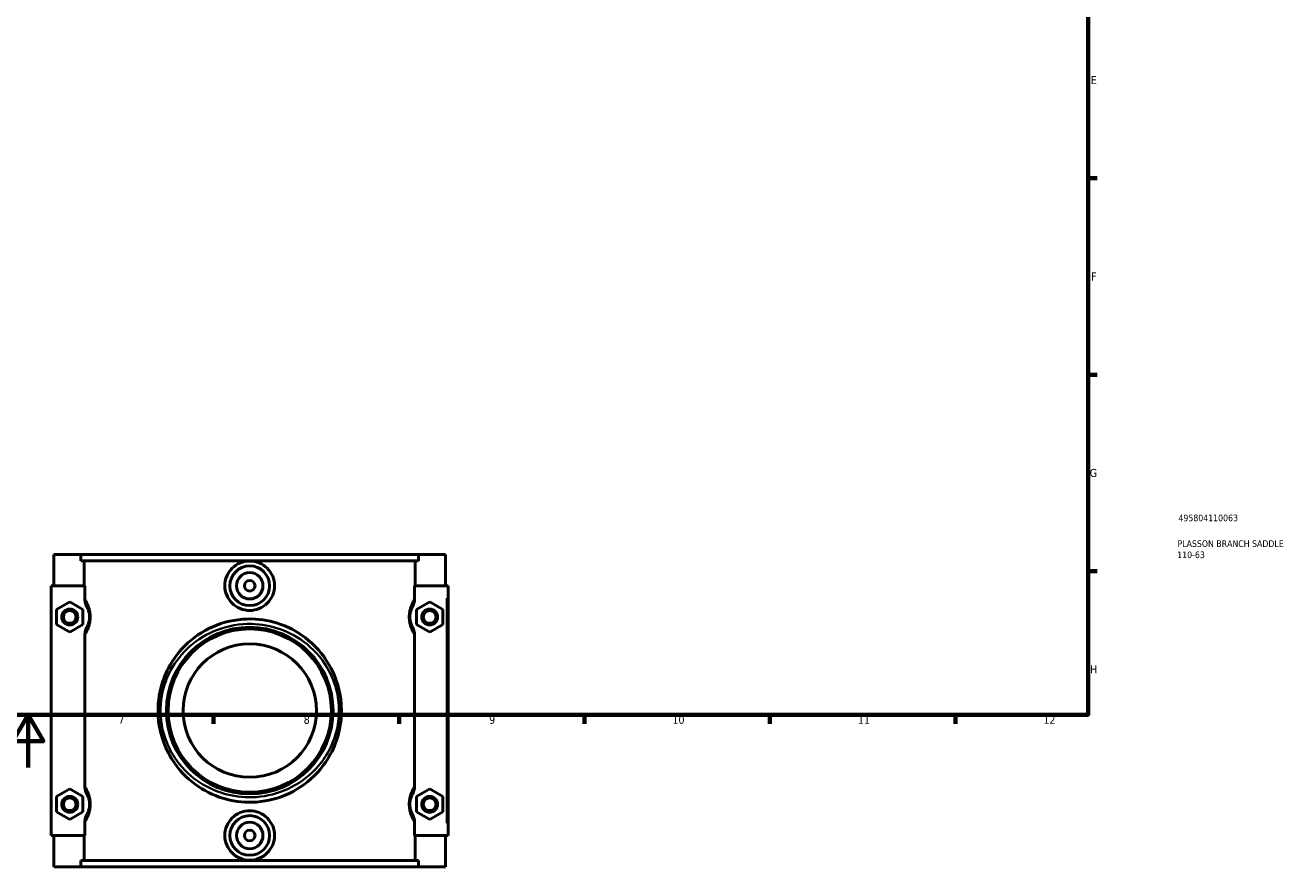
# Model space of a CAD drawing. Header units: millimetres. Extents: x 0 to 1100, y -37 to 1096.
# Tile 2 of 4: x 419 to 898, y -37 to 281. Entities that reach past the tile are written whole.
import ezdxf

# ---------------------------------------------------------------- set-up
doc = ezdxf.new("R2010")
doc.units = ezdxf.units.MM
for name, color, linetype, lineweight in [('Border (ANSI)', 7, 'Continuous', 70), ('Title (ISO)', 7, 'Continuous', 50), ('Visible (ANSI)', 7, 'Continuous', 50), ('Visible Narrow (ANSI)', 7, 'Continuous', 35)]:
    doc.layers.add(name, color=color, linetype=linetype, lineweight=lineweight)
doc.styles.add('Note Text (ANSI)', font='tahoma.ttf')
doc.styles.add('Note Text (ISO)', font='tahoma.ttf')

# ---------------------------------------------------------------- blocks, each defined once
blk = doc.blocks.new('Borders Default Border')
at = {"layer": 'Border (ANSI)'}
for p, q in [((821, 222.75), (824.45, 222.75)), ((821, 148.5), (824.45, 148.5)), ((821, 74.25), (824.45, 74.25)), ((490.58, 20), (490.58, 16.55)), ((560.67, 20), (560.67, 16.55)), ((630.75, 20), (630.75, 16.55)), ((700.83, 20), (700.83, 16.55)), ((770.92, 20), (770.92, 16.55))]:
    blk.add_line(p, q, dxfattribs=at)
at = {"layer": 'Border (ANSI)', "flags": 128}
for points in [[(20, 20), (20, 574), (821, 574), (821, 20), (20, 20)], [(420.5, 0), (420.5, 20), (414.73, 10), (426.27, 10), (420.5, 20)]]:
    blk.add_lwpolyline(points, dxfattribs=at)
at = {"layer": 'Border (ANSI)', "attachment_point": 7, "style": 'Note Text (ANSI)'}
for s, insert, char_height in [('E', (822.05, 258.35), 3.05), ('F', (822.14, 184.1), 3.05), ('G', (821.66, 109.79), 3.05), ('H', (821.81, 35.6), 3.05), ('7', (454.6, 16.55), 3.05), ('8', (524.63, 16.48), 3.05), ('9', (594.7, 16.49), 3.05), ('10', (663.96, 16.49), 3.048), ('11', (734.04, 16.55), 3.048), ('12', (804.13, 16.55), 3.048)]:
    blk.add_mtext(s, dxfattribs=dict(at, insert=insert, char_height=char_height))
blk = doc.blocks.new('Title Blocks ISO')
at = {"layer": 'Title (ISO)', "color": 232, "true_color": 0xca0064, "style": 'Note Text (ISO)'}
for tag, p in [('PART_NUMBER_001', (34.16, 73.13)), ('DESCRIPTION_001', (33.84, 63.4)), ('DESCRIPTION_002', (33.71, 59.18))]:
    blk.add_attdef(tag, p, '', height=2.5, dxfattribs=at)

msp = doc.modelspace()

# ---------------------------------------------------------------- linework, layer by layer
at = {"layer": 'Visible (ANSI)'}
for p, q in [((430.232, 80.529), (430.232, 68.729)), ((430.232, 80.529), (440.417, 80.529)), ((440.417, 80.529), (568.048, 80.529)), ((440.417, 78.169), (440.417, 80.529)), ((568.048, 78.169), (440.417, 78.169)), ((441.727, 68.729), (441.727, 78.169)), ((566.738, 68.729), (566.738, 78.169)), ((568.048, 80.529), (568.048, 78.169)), ((568.048, 80.529), (578.232, 80.529)), ((578.232, 80.529), (578.232, 68.729)), ((441.955, 68.729), (429.232, 68.729)), ((429.232, 68.729), (429.232, -25.671)), ((441.955, 68.729), (441.955, 63.737)), ((566.51, 63.737), (566.51, 68.729)), ((566.51, 68.729), (578.732, 68.729)), ((578.732, 68.729), (579.232, 68.729)), ((579.232, -25.671), (579.232, 68.729)), ((431.232, 59.816), (436.232, 62.702)), ((436.232, 62.702), (441.232, 59.816)), ((572.232, 62.702), (567.232, 59.816)), ((577.232, 59.816), (572.232, 62.702)), ((431.232, 54.042), (431.232, 59.816)), ((441.232, 59.816), (441.232, 54.042)), ((567.232, 59.816), (567.232, 54.042)), ((577.232, 54.042), (577.232, 59.816)), ((436.232, 51.155), (431.232, 54.042)), ((441.232, 54.042), (436.232, 51.155)), ((567.232, 54.042), (572.232, 51.155)), ((572.232, 51.155), (577.232, 54.042)), ((441.955, 50.121), (441.955, -7.063)), ((566.51, -7.063), (566.51, 50.121)), ((431.232, -10.984), (436.232, -8.098)), ((436.232, -8.098), (441.232, -10.984)), ((572.232, -8.098), (567.232, -10.984)), ((577.232, -10.984), (572.232, -8.098)), ((431.232, -16.758), (431.232, -10.984)), ((441.232, -10.984), (441.232, -16.758)), ((567.232, -10.984), (567.232, -16.758)), ((577.232, -16.758), (577.232, -10.984)), ((436.232, -19.645), (431.232, -16.758)), ((441.232, -16.758), (436.232, -19.645)), ((567.232, -16.758), (572.232, -19.645)), ((572.232, -19.645), (577.232, -16.758)), ((441.955, -20.679), (441.955, -25.671)), ((566.51, -25.671), (566.51, -20.679)), ((429.232, -25.671), (441.955, -25.671)), ((430.232, -25.671), (430.232, -37.471)), ((441.727, -35.111), (441.727, -25.671)), ((578.732, -25.671), (566.51, -25.671)), ((566.738, -35.111), (566.738, -25.671)), ((578.232, -25.671), (578.232, -37.471)), ((579.232, -25.671), (578.732, -25.671)), ((440.417, -37.471), (430.232, -37.471)), ((568.048, -35.111), (440.417, -35.111)), ((440.417, -37.471), (440.417, -35.111)), ((440.417, -37.471), (568.048, -37.471)), ((568.048, -35.111), (568.048, -37.471)), ((578.232, -37.471), (568.048, -37.471))]:
    msp.add_line(p, q, dxfattribs=at)
for centre, radius in [((504.232, 68.729), 7.5), ((504.232, 68.729), 5), ((504.232, 68.729), 2), ((436.232, 56.929), 3), ((436.232, 56.929), 2.4), ((572.232, 56.929), 3), ((572.232, 56.929), 2.4), ((504.232, 21.529), 31.5), ((504.232, 21.529), 30.87), ((504.232, 21.529), 25.2), ((436.232, -13.871), 3), ((436.232, -13.871), 2.4), ((572.232, -13.871), 3), ((572.232, -13.871), 2.4), ((504.232, -25.671), 7.5), ((504.232, -25.671), 5), ((504.232, -25.671), 2)]:
    msp.add_circle(centre, radius, dxfattribs=at)
for points, knots in [([(513.63, 68.729), (513.63, 67.55), (513.392, 66.294), (512.427, 63.99), (511.7, 62.94), (510.03, 61.288), (508.975, 60.573), (506.665, 59.625), (505.41, 59.392), (503.055, 59.392), (501.8, 59.625), (499.49, 60.573), (498.435, 61.288), (496.765, 62.94), (496.038, 63.99), (495.073, 66.294), (494.835, 67.55), (494.835, 69.908), (495.073, 71.163), (496.038, 73.468), (496.765, 74.517), (498.435, 76.17), (499.49, 76.885), (501.8, 77.833), (503.055, 78.066), (505.41, 78.066), (506.665, 77.833), (508.975, 76.885), (510.03, 76.17), (511.7, 74.517), (512.427, 73.468), (513.392, 71.163), (513.63, 69.908), (513.63, 68.729)], [0, 0, 0, 0, 0.3536856, 0.3536856, 0.7073711, 0.7073711, 1.0605204, 1.0605204, 1.4136697, 1.4136697, 1.766819, 1.766819, 2.1199682, 2.1199682, 2.4736538, 2.4736538, 2.8273393, 2.8273393, 3.1810249, 3.1810249, 3.5347105, 3.5347105, 3.8878597, 3.8878597, 4.241009, 4.241009, 4.5941583, 4.5941583, 4.9473076, 4.9473076, 5.3009931, 5.3009931, 5.6546787, 5.6546787, 5.6546787, 5.6546787]), ([(441.955, 63.737), (441.955, 63.165), (442.037, 62.596), (442.334, 61.522), (442.542, 61.019), (442.804, 60.544)], [-0.33454376, -0.33454376, -0.33454376, -0.33454376, -0.16268737, -0.16268737, 0, 0, 0, 0]), ([(565.661, 60.544), (565.925, 61.023), (566.134, 61.53), (566.43, 62.605), (566.51, 63.169), (566.51, 63.737)], [-0.33404066, -0.33404066, -0.33404066, -0.33404066, -0.17024334, -0.17024334, 0, 0, 0, 0]), ([(442.804, 60.544), (442.85, 60.46), (442.897, 60.371), (443.051, 60.063), (443.16, 59.819), (443.334, 59.35), (443.401, 59.146), (443.532, 58.669), (443.595, 58.39), (443.677, 57.864), (443.704, 57.629), (443.728, 57.236), (443.732, 57.082), (443.732, 56.929), (443.732, 56.775), (443.728, 56.622), (443.704, 56.229), (443.677, 55.994), (443.595, 55.468), (443.532, 55.188), (443.401, 54.711), (443.334, 54.508), (443.16, 54.038), (443.051, 53.795), (442.897, 53.487), (442.85, 53.397), (442.804, 53.314)], [0.6941947, 0.6941947, 0.6941947, 0.6941947, 0.7988181, 0.7988181, 1.0332353, 1.0332353, 1.187168, 1.187168, 1.3615915, 1.3615915, 1.4892888, 1.4892888, 1.5690997, 1.5690997, 1.5690997, 1.6489106, 1.6489106, 1.7766079, 1.7766079, 1.9510314, 1.9510314, 2.1049641, 2.1049641, 2.3393813, 2.3393813, 2.4440047, 2.4440047, 2.4440047, 2.4440047]), ([(565.661, 53.314), (565.615, 53.397), (565.568, 53.487), (565.414, 53.795), (565.305, 54.038), (565.131, 54.508), (565.064, 54.711), (564.933, 55.188), (564.87, 55.468), (564.788, 55.994), (564.761, 56.229), (564.737, 56.622), (564.732, 56.775), (564.732, 56.929), (564.732, 57.082), (564.737, 57.236), (564.761, 57.629), (564.788, 57.864), (564.87, 58.39), (564.933, 58.669), (565.064, 59.146), (565.131, 59.35), (565.305, 59.819), (565.414, 60.063), (565.568, 60.371), (565.615, 60.46), (565.661, 60.544)], [0.6937485, 0.6937485, 0.6937485, 0.6937485, 0.7983765, 0.7983765, 1.032792, 1.032792, 1.1867231, 1.1867231, 1.3611453, 1.3611453, 1.4888426, 1.4888426, 1.5686535, 1.5686535, 1.5686535, 1.6484644, 1.6484644, 1.7761617, 1.7761617, 1.9505839, 1.9505839, 2.104515, 2.104515, 2.3389305, 2.3389305, 2.4435585, 2.4435585, 2.4435585, 2.4435585]), ([(442.804, 53.314), (442.54, 52.834), (442.331, 52.327), (442.035, 51.253), (441.955, 50.688), (441.955, 50.121)], [-0.33404066, -0.33404066, -0.33404066, -0.33404066, -0.17024334, -0.17024334, 0, 0, 0, 0]), ([(538.882, 21.529), (538.882, 23.481), (538.717, 25.433), (537.786, 30.892), (536.633, 34.303), (532.901, 41.531), (529.993, 45.151), (523.412, 50.663), (519.873, 52.717), (512.519, 55.38), (508.754, 56.091), (500.449, 56.267), (495.918, 55.46), (487.727, 52.301), (484.045, 50.008), (477.914, 44.427), (475.407, 41.186), (472.348, 35.327), (471.416, 32.943), (469.643, 26.302), (469.313, 21.867), (470.087, 15.166), (470.611, 12.818), (472.297, 7.763), (473.581, 5.11), (477.436, -0.832), (480.322, -3.895), (486.785, -8.654), (490.295, -10.437), (497.636, -12.694), (501.442, -13.216), (509.508, -12.984), (513.749, -12.054), (521.719, -8.712), (525.412, -6.237), (530.644, -1.098), (532.5, 1.266), (535.696, 6.652), (536.977, 9.718), (538.514, 15.726), (538.882, 18.626), (538.882, 21.529)], [-32.0288609, -32.0288609, -32.0288609, -32.0288609, -31.4646789, -31.4646789, -30.4213694, -30.4213694, -29.052015, -29.052015, -27.8560446, -27.8560446, -26.7614276, -26.7614276, -25.4556473, -25.4556473, -24.1869833, -24.1869833, -22.9753434, -22.9753434, -22.22619, -22.22619, -20.9684836, -20.9684836, -20.2724937, -20.2724937, -19.4058601, -19.4058601, -18.1603437, -18.1603437, -17.0134107, -17.0134107, -15.9184346, -15.9184346, -14.6812378, -14.6812378, -13.3790608, -13.3790608, -12.485572, -12.485572, -11.5150448, -11.5150448, -10.676287, -10.676287, -10.676287, -10.676287]), ([(566.51, 50.121), (566.51, 50.693), (566.428, 51.262), (566.131, 52.336), (565.923, 52.838), (565.661, 53.314)], [-0.33454376, -0.33454376, -0.33454376, -0.33454376, -0.16268737, -0.16268737, 0, 0, 0, 0]), ([(441.955, -7.063), (441.955, -7.635), (442.037, -8.204), (442.334, -9.278), (442.542, -9.781), (442.804, -10.256)], [-0.33454376, -0.33454376, -0.33454376, -0.33454376, -0.16268737, -0.16268737, 0, 0, 0, 0]), ([(565.661, -10.256), (565.925, -9.777), (566.134, -9.27), (566.43, -8.195), (566.51, -7.631), (566.51, -7.063)], [-0.33404066, -0.33404066, -0.33404066, -0.33404066, -0.17024334, -0.17024334, 0, 0, 0, 0]), ([(442.804, -10.256), (442.85, -10.34), (442.897, -10.429), (443.051, -10.737), (443.16, -10.981), (443.334, -11.45), (443.401, -11.654), (443.532, -12.131), (443.595, -12.41), (443.677, -12.936), (443.704, -13.171), (443.728, -13.564), (443.732, -13.718), (443.732, -13.871), (443.732, -14.025), (443.728, -14.178), (443.704, -14.571), (443.677, -14.806), (443.595, -15.332), (443.532, -15.612), (443.401, -16.089), (443.334, -16.292), (443.16, -16.762), (443.051, -17.005), (442.897, -17.313), (442.85, -17.403), (442.804, -17.486)], [0.6941947, 0.6941947, 0.6941947, 0.6941947, 0.7988183, 0.7988183, 1.0332354, 1.0332354, 1.1871681, 1.1871681, 1.3615915, 1.3615915, 1.4892888, 1.4892888, 1.5690997, 1.5690997, 1.5690997, 1.6489106, 1.6489106, 1.7766079, 1.7766079, 1.9510313, 1.9510313, 2.104964, 2.104964, 2.3393811, 2.3393811, 2.4440047, 2.4440047, 2.4440047, 2.4440047]), ([(565.661, -17.486), (565.615, -17.403), (565.568, -17.313), (565.414, -17.005), (565.305, -16.762), (565.131, -16.292), (565.064, -16.089), (564.933, -15.612), (564.87, -15.332), (564.788, -14.806), (564.761, -14.571), (564.737, -14.178), (564.732, -14.025), (564.732, -13.871), (564.732, -13.718), (564.737, -13.564), (564.761, -13.171), (564.788, -12.936), (564.87, -12.41), (564.933, -12.131), (565.064, -11.654), (565.131, -11.45), (565.305, -10.981), (565.414, -10.737), (565.568, -10.429), (565.615, -10.34), (565.661, -10.256)], [0.6933575, 0.6933575, 0.6933575, 0.6933575, 0.7979893, 0.7979893, 1.0324033, 1.0324033, 1.1863331, 1.1863331, 1.3607542, 1.3607542, 1.4884516, 1.4884516, 1.5682625, 1.5682625, 1.5682625, 1.6480733, 1.6480733, 1.7757707, 1.7757707, 1.9501919, 1.9501919, 2.1041217, 2.1041217, 2.3385356, 2.3385356, 2.4431674, 2.4431674, 2.4431674, 2.4431674]), ([(442.804, -17.486), (442.54, -17.966), (442.331, -18.473), (442.035, -19.547), (441.955, -20.112), (441.955, -20.679)], [-0.33404066, -0.33404066, -0.33404066, -0.33404066, -0.17024334, -0.17024334, 0, 0, 0, 0]), ([(513.63, -25.671), (513.63, -26.85), (513.392, -28.106), (512.427, -30.41), (511.7, -31.46), (510.03, -33.112), (508.975, -33.827), (506.665, -34.775), (505.41, -35.008), (503.055, -35.008), (501.8, -34.775), (499.49, -33.827), (498.435, -33.112), (496.765, -31.46), (496.038, -30.41), (495.073, -28.106), (494.835, -26.85), (494.835, -25.671), (494.835, -24.492), (495.073, -23.237), (496.038, -20.932), (496.765, -19.883), (498.435, -18.23), (499.49, -17.515), (501.8, -16.567), (503.055, -16.334), (505.41, -16.334), (506.665, -16.567), (508.975, -17.515), (510.03, -18.23), (511.7, -19.883), (512.427, -20.932), (513.392, -23.237), (513.63, -24.492), (513.63, -25.671)], [2.8273393, 2.8273393, 2.8273393, 2.8273393, 3.1810249, 3.1810249, 3.5347105, 3.5347105, 3.8878597, 3.8878597, 4.241009, 4.241009, 4.5941583, 4.5941583, 4.9473076, 4.9473076, 5.3009931, 5.3009931, 5.6546787, 5.6546787, 5.6546787, 6.0083642, 6.0083642, 6.3620498, 6.3620498, 6.7151991, 6.7151991, 7.0683484, 7.0683484, 7.4214977, 7.4214977, 7.7746469, 7.7746469, 8.1283325, 8.1283325, 8.482018, 8.482018, 8.482018, 8.482018]), ([(566.51, -20.679), (566.51, -20.107), (566.428, -19.538), (566.131, -18.464), (565.923, -17.962), (565.661, -17.486)], [-0.33454376, -0.33454376, -0.33454376, -0.33454376, -0.16268737, -0.16268737, 0, 0, 0, 0])]:
    msp.add_open_spline(points, degree=3, knots=knots, dxfattribs=at)
at = {"layer": 'Visible Narrow (ANSI)'}
for p, q in [((578.732, 64.009), (578.732, -20.951)), ((538.033, 21.529), (538.88, 21.529))]:
    msp.add_line(p, q, dxfattribs=at)
for points, knots in [([(442.201, 50.501), (442.32, 50.692), (442.443, 50.9), (442.768, 51.497), (442.975, 51.918), (443.305, 52.732), (443.433, 53.085), (443.682, 53.912), (443.801, 54.396), (443.957, 55.308), (444.007, 55.716), (444.053, 56.397), (444.062, 56.663), (444.062, 56.929), (444.062, 57.195), (444.053, 57.461), (444.007, 58.142), (443.957, 58.549), (443.801, 59.461), (443.682, 59.946), (443.433, 60.773), (443.305, 61.125), (442.975, 61.939), (442.768, 62.361), (442.443, 62.958), (442.32, 63.166), (442.201, 63.357)], [-2.483774, -2.483774, -2.483774, -2.483774, -2.3393813, -2.3393813, -2.1049641, -2.1049641, -1.9510314, -1.9510314, -1.7766079, -1.7766079, -1.6489106, -1.6489106, -1.5690997, -1.5690997, -1.5690997, -1.4892888, -1.4892888, -1.3615915, -1.3615915, -1.187168, -1.187168, -1.0332353, -1.0332353, -0.7988181, -0.7988181, -0.6544254, -0.6544254, -0.6544254, -0.6544254]), ([(566.264, 63.357), (566.145, 63.166), (566.022, 62.958), (565.697, 62.361), (565.49, 61.939), (565.16, 61.125), (565.032, 60.773), (564.783, 59.946), (564.664, 59.461), (564.508, 58.549), (564.458, 58.142), (564.412, 57.461), (564.403, 57.195), (564.403, 56.929), (564.403, 56.663), (564.412, 56.397), (564.458, 55.716), (564.508, 55.308), (564.664, 54.396), (564.783, 53.912), (565.032, 53.085), (565.16, 52.732), (565.49, 51.918), (565.697, 51.497), (566.022, 50.9), (566.145, 50.692), (566.264, 50.501)], [-2.4833277, -2.4833277, -2.4833277, -2.4833277, -2.3389305, -2.3389305, -2.104515, -2.104515, -1.9505839, -1.9505839, -1.7761617, -1.7761617, -1.6484644, -1.6484644, -1.5686535, -1.5686535, -1.5686535, -1.4888426, -1.4888426, -1.3611453, -1.3611453, -1.1867231, -1.1867231, -1.032792, -1.032792, -0.7983765, -0.7983765, -0.6539793, -0.6539793, -0.6539793, -0.6539793]), ([(537.95, 21.529), (537.95, 18.784), (537.591, 16.042), (536.095, 10.362), (534.849, 7.463), (531.739, 2.371), (529.933, 0.137), (524.842, -4.723), (521.248, -7.062), (513.493, -10.222), (509.366, -11.101), (501.517, -11.321), (497.813, -10.827), (490.67, -8.693), (487.254, -7.008), (480.966, -2.509), (478.157, 0.388), (474.406, 6.005), (473.157, 8.514), (471.516, 13.293), (471.006, 15.513), (470.253, 21.849), (470.574, 26.041), (472.299, 32.32), (473.206, 34.574), (476.183, 40.114), (478.622, 43.178), (484.588, 48.454), (488.171, 50.622), (496.142, 53.609), (500.551, 54.372), (508.632, 54.206), (512.296, 53.534), (519.452, 51.015), (522.896, 49.074), (529.3, 43.863), (532.129, 40.44), (535.761, 33.606), (536.883, 30.381), (537.788, 25.22), (537.95, 23.375), (537.95, 21.529)], [10.676287, 10.676287, 10.676287, 10.676287, 11.5150448, 11.5150448, 12.485572, 12.485572, 13.3790608, 13.3790608, 14.6812378, 14.6812378, 15.9184346, 15.9184346, 17.0134107, 17.0134107, 18.1603437, 18.1603437, 19.4058601, 19.4058601, 20.2724937, 20.2724937, 20.9684836, 20.9684836, 22.22619, 22.22619, 22.9753434, 22.9753434, 24.1869833, 24.1869833, 25.4556473, 25.4556473, 26.7614276, 26.7614276, 27.8560446, 27.8560446, 29.052015, 29.052015, 30.4213694, 30.4213694, 31.4646789, 31.4646789, 32.0288609, 32.0288609, 32.0288609, 32.0288609]), ([(442.201, -20.299), (442.32, -20.108), (442.443, -19.9), (442.768, -19.303), (442.975, -18.882), (443.305, -18.068), (443.433, -17.715), (443.682, -16.888), (443.801, -16.404), (443.957, -15.492), (444.007, -15.084), (444.053, -14.403), (444.062, -14.137), (444.062, -13.871), (444.062, -13.605), (444.053, -13.339), (444.007, -12.658), (443.957, -12.251), (443.801, -11.339), (443.682, -10.854), (443.433, -10.027), (443.305, -9.675), (442.975, -8.861), (442.768, -8.439), (442.443, -7.842), (442.32, -7.634), (442.201, -7.443)], [-2.483774, -2.483774, -2.483774, -2.483774, -2.3393811, -2.3393811, -2.104964, -2.104964, -1.9510313, -1.9510313, -1.7766079, -1.7766079, -1.6489106, -1.6489106, -1.5690997, -1.5690997, -1.5690997, -1.4892888, -1.4892888, -1.3615915, -1.3615915, -1.1871681, -1.1871681, -1.0332354, -1.0332354, -0.7988183, -0.7988183, -0.6544254, -0.6544254, -0.6544254, -0.6544254]), ([(566.264, -7.443), (566.145, -7.634), (566.022, -7.842), (565.697, -8.439), (565.49, -8.861), (565.16, -9.675), (565.032, -10.027), (564.783, -10.854), (564.664, -11.339), (564.508, -12.251), (564.458, -12.658), (564.412, -13.339), (564.403, -13.605), (564.403, -13.871), (564.403, -14.137), (564.412, -14.403), (564.458, -15.084), (564.508, -15.492), (564.664, -16.404), (564.783, -16.888), (565.032, -17.715), (565.16, -18.068), (565.49, -18.882), (565.697, -19.303), (566.022, -19.9), (566.145, -20.108), (566.264, -20.299)], [-2.4829367, -2.4829367, -2.4829367, -2.4829367, -2.3385356, -2.3385356, -2.1041217, -2.1041217, -1.9501919, -1.9501919, -1.7757707, -1.7757707, -1.6480733, -1.6480733, -1.5682625, -1.5682625, -1.5682625, -1.4884516, -1.4884516, -1.3607542, -1.3607542, -1.1863331, -1.1863331, -1.0324033, -1.0324033, -0.7979893, -0.7979893, -0.6535883, -0.6535883, -0.6535883, -0.6535883])]:
    msp.add_open_spline(points, degree=3, knots=knots, dxfattribs=at)

# ---------------------------------------------------------------- block references
msp.add_blockref('Borders Default Border', (0, 0))
msp.add_blockref('Title Blocks ISO', (821, 20)).add_auto_attribs({'PART_NUMBER_001': '495804110063', 'DESCRIPTION_001': 'PLASSON BRANCH SADDLE', 'DESCRIPTION_002': '110-63'})

doc.saveas('drawing.dxf')
